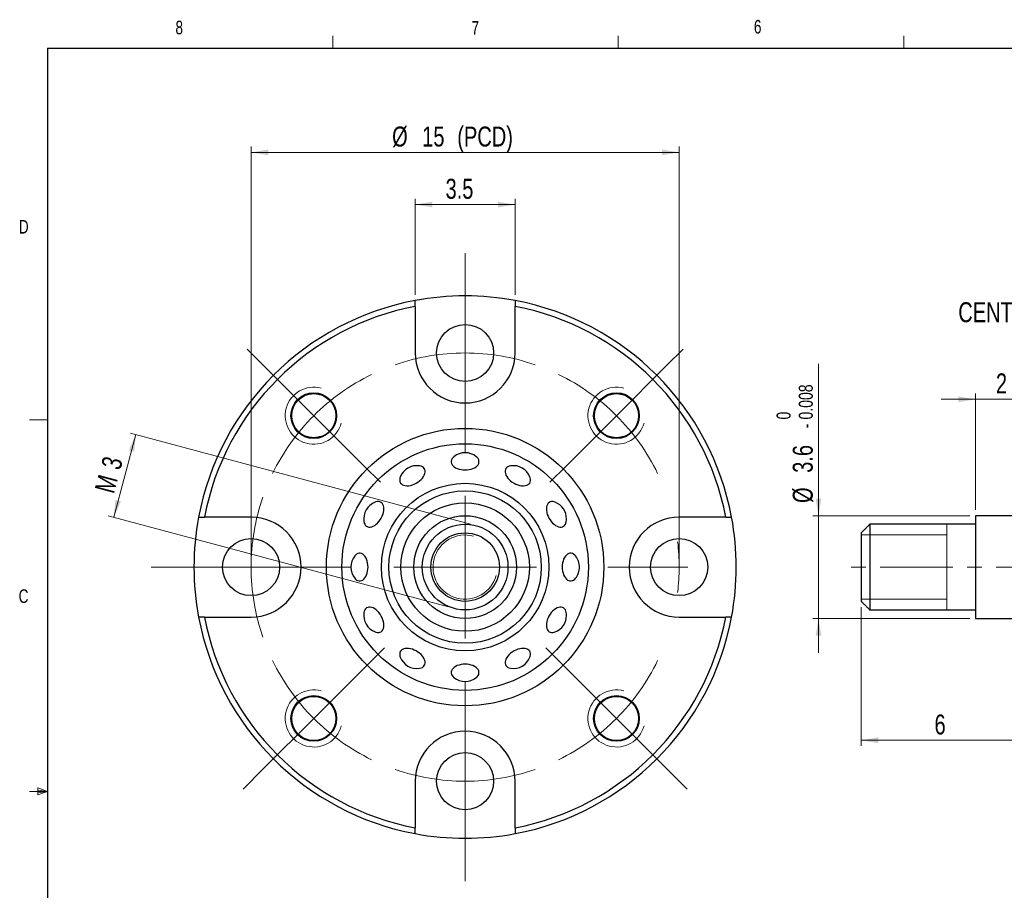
# Model space of a CAD drawing. Header units: millimetres. Extents: x 11 to 1601, y 5 to 275.
# Tile 2 of 4: x 11 to 184, y 123 to 275. Entities that reach past the tile are written whole.
import ezdxf

# ---------------------------------------------------------------- set-up
doc = ezdxf.new("R2010")
doc.units = ezdxf.units.MM
doc.linetypes.add('CENTERX2', pattern=[20.32, 12.7, -2.54, 2.54, -2.54])
doc.styles.add('SLDTEXTSTYLE0', font='TXT', dxfattribs={"width": 0.75})
doc.dimstyles.new('SLDDIMSTYLE0', dxfattribs={"dimtxt": 3.5, "dimasz": 3, "dimexe": 0, "dimexo": 0.0625, "dimgap": 0.875, "dimtad": 1, "dimlfac": 0.2, "dimrnd": 1e-09, "dimzin": 12, "dimdsep": 46, "dimtxsty": 'SLDTEXTSTYLE0', "dimsah": 1, "dimcen": 0.09, "dimadec": 0, "dimazin": 0, "dimtfac": 1, "dimtofl": 0, "dimtmove": 0, "dimatfit": 3, "dimfxl": 1, "dimtolj": 1, "dimtzin": 12, "dimarcsym": 0})
doc.dimstyles.new('SLDDIMSTYLE2', dxfattribs={"dimtxt": 3.5, "dimasz": 3, "dimexe": 0, "dimexo": 0.0625, "dimgap": 0.875, "dimtad": 1, "dimlfac": 0.2, "dimrnd": 1e-09, "dimzin": 12, "dimdsep": 46, "dimtxsty": 'SLDTEXTSTYLE0', "dimsah": 1, "dimcen": 0.09, "dimadec": 0, "dimazin": 0, "dimtfac": 1, "dimtofl": 0, "dimtmove": 0, "dimatfit": 3, "dimfxl": 1, "dimtolj": 1, "dimtzin": 12, "dimarcsym": 0})
doc.dimstyles.new('SLDDIMSTYLE4', dxfattribs={"dimtxt": 3.5, "dimasz": 3, "dimexe": 0, "dimexo": 0.0625, "dimgap": 0.875, "dimtad": 1, "dimdec": 1, "dimlfac": 0.2, "dimrnd": 1e-09, "dimzin": 12, "dimdsep": 46, "dimtxsty": 'SLDTEXTSTYLE0', "dimsah": 1, "dimcen": 0.09, "dimadec": 0, "dimazin": 0, "dimtol": 1, "dimtm": 0.008, "dimtfac": 1, "dimtdec": 3, "dimtofl": 0, "dimtmove": 0, "dimatfit": 3, "dimfxl": 1, "dimtolj": 1, "dimarcsym": 0})
doc.dimstyles.new('SLDDIMSTYLE5', dxfattribs={"dimtxt": 3.5, "dimasz": 3, "dimexe": 0, "dimexo": 0.0625, "dimgap": 0.875, "dimtad": 1, "dimdec": 1, "dimlfac": 0.2, "dimrnd": 1e-09, "dimzin": 12, "dimdsep": 46, "dimtxsty": 'SLDTEXTSTYLE0', "dimsah": 1, "dimcen": 0.09, "dimadec": 0, "dimazin": 0, "dimtfac": 1, "dimtdec": 1, "dimtofl": 0, "dimtmove": 0, "dimatfit": 3, "dimfxl": 1, "dimtolj": 1, "dimtzin": 12, "dimarcsym": 0})
doc.dimstyles.new('SLDDIMSTYLE8', dxfattribs={"dimtxt": 3.5, "dimasz": 3, "dimexe": 0, "dimexo": 0.0625, "dimgap": 0.875, "dimtad": 1, "dimlfac": 0.2, "dimrnd": 1e-09, "dimzin": 12, "dimdsep": 46, "dimtxsty": 'SLDTEXTSTYLE0', "dimsah": 1, "dimcen": 0.09, "dimadec": 0, "dimazin": 0, "dimtfac": 1, "dimtofl": 0, "dimtmove": 0, "dimatfit": 3, "dimfxl": 1, "dimtolj": 1, "dimtzin": 12, "dimarcsym": 0})

# ---------------------------------------------------------------- blocks, each defined once
blk = doc.blocks.new('*D8')
at = {"color": 7, "linetype": 'Continuous', "lineweight": 0}
for p, q in [((178.48, 208.82), (172.48, 208.82)), ((178.48, 189.42), (178.48, 209.82)), ((178.48, 208.82), (188.48, 208.82)), ((188.48, 191.67), (188.48, 209.82)), ((188.48, 208.82), (194.48, 208.82))]:
    blk.add_line(p, q, dxfattribs=at)
for points in [[(178.48, 208.82), (175.48, 209.32), (175.48, 208.32)], [(188.48, 208.82), (191.48, 208.32), (191.48, 209.32)]]:
    blk.add_solid(points, dxfattribs=at)
at = {"color": 7, "linetype": 'Continuous', "lineweight": 0, "insert": (182.07, 213.34), "char_height": 3.5, "attachment_point": 1, "style": 'SLDTEXTSTYLE0'}
blk.add_mtext('2', dxfattribs=at)
blk = doc.blocks.new('*D12')
at = {"color": 7, "linetype": 'Continuous', "lineweight": 0}
for p, q in [((150.99, 188.42), (150.99, 215.01)), ((177.48, 188.42), (149.99, 188.42)), ((150.99, 188.42), (150.99, 170.42)), ((177.48, 170.42), (149.99, 170.42)), ((150.99, 170.42), (150.99, 164.42))]:
    blk.add_line(p, q, dxfattribs=at)
for points in [[(150.99, 188.42), (151.49, 191.42), (150.49, 191.42)], [(150.99, 170.42), (150.49, 167.42), (151.49, 167.42)]]:
    blk.add_solid(points, dxfattribs=at)
at = {"color": 7, "linetype": 'Continuous', "lineweight": 0, "attachment_point": 1, "rotation": 90, "style": 'SLDTEXTSTYLE0'}
for s, insert, char_height in [('0.008', (147.54, 205.27), 2.45), ('0', (143.65, 205.27), 2.45), ('-', (147.54, 203.74), 2.45), ('3.6', (146.48, 195.93), 3.5), ('%%c', (146.48, 190.65), 3.5)]:
    blk.add_mtext(s, dxfattribs=dict(at, insert=insert, char_height=char_height))
blk = doc.blocks.new('*D13')
at = {"color": 7, "linetype": 'Continuous', "lineweight": 0}
for p, q in [((158.48, 172.42), (158.48, 148.09)), ((188.48, 167.17), (188.48, 148.09)), ((188.48, 149.09), (158.48, 149.09))]:
    blk.add_line(p, q, dxfattribs=at)
for points in [[(158.48, 149.09), (161.48, 148.59), (161.48, 149.59)], [(188.48, 149.09), (185.48, 149.59), (185.48, 148.59)]]:
    blk.add_solid(points, dxfattribs=at)
at = {"color": 7, "linetype": 'Continuous', "lineweight": 0, "insert": (171.31, 153.6), "char_height": 3.5, "attachment_point": 1, "style": 'SLDTEXTSTYLE0'}
blk.add_mtext('6', dxfattribs=at)
blk = doc.blocks.new('*D22')
at = {"color": 7, "linetype": 'Continuous', "lineweight": 0}
for p, q in [((80.33, 227.11), (80.33, 243.92)), ((97.83, 227.11), (97.83, 243.92)), ((80.33, 242.92), (97.83, 242.92))]:
    blk.add_line(p, q, dxfattribs=at)
for points in [[(80.33, 242.92), (83.33, 242.42), (83.33, 243.42)], [(97.83, 242.92), (94.83, 243.42), (94.83, 242.42)]]:
    blk.add_solid(points, dxfattribs=at)
at = {"color": 7, "linetype": 'Continuous', "lineweight": 0, "insert": (85.65, 247.43), "char_height": 3.5, "attachment_point": 1, "style": 'SLDTEXTSTYLE0'}
blk.add_mtext('3.5', dxfattribs=at)
blk = doc.blocks.new('*D23')
at = {"color": 7, "linetype": 'Continuous', "lineweight": 0}
for p, q in [((31.39, 202.64), (27.51, 188.15)), ((90.05, 186.93), (30.43, 202.9)), ((86.17, 172.44), (26.55, 188.41))]:
    blk.add_line(p, q, dxfattribs=at)
for points in [[(31.39, 202.64), (30.14, 199.87), (31.1, 199.62)], [(27.51, 188.15), (28.77, 190.92), (27.81, 191.18)]]:
    blk.add_solid(points, dxfattribs=at)
at = {"color": 7, "linetype": 'Continuous', "lineweight": 0, "char_height": 3.5, "attachment_point": 1, "rotation": 75, "style": 'SLDTEXTSTYLE0'}
for s, insert in [('3', (25.26, 197.17)), ('M', (24.15, 193.03))]:
    blk.add_mtext(s, dxfattribs=dict(at, insert=insert))
blk = doc.blocks.new('*D24')
at = {"color": 7, "linetype": 'Continuous', "lineweight": 0}
for p, q in [((51.58, 180.42), (51.58, 253.06)), ((126.58, 252.06), (51.58, 252.06)), ((126.58, 180.42), (126.58, 253.06))]:
    blk.add_line(p, q, dxfattribs=at)
for points in [[(51.58, 252.06), (54.58, 251.56), (54.58, 252.56)], [(126.58, 252.06), (123.58, 252.56), (123.58, 251.56)]]:
    blk.add_solid(points, dxfattribs=at)
at = {"color": 7, "linetype": 'Continuous', "lineweight": 0, "char_height": 3.5, "attachment_point": 1, "style": 'SLDTEXTSTYLE0'}
for s, insert in [('%%c', (76.29, 256.58)), ('15', (81.56, 256.58)), (' (PCD)', (86.73, 256.58))]:
    blk.add_mtext(s, dxfattribs=dict(at, insert=insert))
blk = doc.blocks.new('SW_CENTERMARKSYMBOL_3')
at = {"color": 0, "linetype": 'Continuous', "lineweight": 0}
for p, q in [((0, 12.5), (0, 17.5)), ((0, 0), (0, 12.5)), ((-35.36, -2.14), (-38.18, 0.68)), ((0, -12.5), (0, 1.52)), ((0, 0), (0, -12.5)), ((35.36, -2.14), (38.18, 0.68)), ((-26.52, -10.98), (-35.36, -2.14)), ((26.52, -10.98), (35.36, -2.14)), ((-26.52, -10.98), (-17.68, -19.82)), ((26.52, -10.98), (17.68, -19.82)), ((0, -12.5), (0, -17.5)), ((-17.68, -19.82), (-14.85, -22.65)), ((17.68, -19.82), (14.85, -22.65)), ((0, -37.5), (0, -25)), ((-50, -37.5), (-55, -37.5)), ((-37.5, -37.5), (-50, -37.5)), ((-25, -37.5), (-39.02, -37.5)), ((-37.5, -37.5), (-25, -37.5)), ((-25, -37.5), (-20, -37.5)), ((0, -37.5), (-12.5, -37.5)), ((0, -37.5), (0, -50)), ((0, -37.5), (12.5, -37.5)), ((25, -37.5), (39.02, -37.5)), ((-17.68, -55.18), (-14.14, -51.64)), ((17.68, -55.18), (14.14, -51.64)), ((-26.52, -64.02), (-17.68, -55.18)), ((26.52, -64.02), (17.68, -55.18)), ((0, -62.5), (0, -57.5)), ((0, -75), (0, -62.5)), ((0, -62.5), (0, -76.52)), ((-26.52, -64.02), (-35.36, -72.86)), ((26.52, -64.02), (35.36, -72.86)), ((-35.36, -72.86), (-38.89, -76.39)), ((35.36, -72.86), (38.89, -76.39)), ((0, -75), (0, -87.5)), ((0, -87.5), (0, -92.5))]:
    blk.add_line(p, q, dxfattribs=at)
for start, end in [(90, 109.0986), (70.9014, 90), (115.9014, 135), (45, 64.0986), (135, 154.0986), (25.9014, 45), (160.9014, 180), (180, 199.0986), (205.9014, 225), (315, 334.0986), (225, 244.0986), (295.9014, 315), (250.9014, 270), (270, 289.0986)]:
    blk.add_arc((0, -37.5), 37.5, start, end, dxfattribs=at)
at = {"color": 0, "linetype": 'CENTERX2', "lineweight": 0}
blk.add_arc((0, -37.5), 37.5, 353.1972, 6.8028, dxfattribs=at)

msp = doc.modelspace()

# ---------------------------------------------------------------- linework, layer by layer
at = {"color": 7, "linetype": 'Continuous', "lineweight": 0}
for p, q in [((65.907, 270.309), (65.907, 272.463)), ((115.913, 270.309), (115.913, 272.463)), ((165.919, 270.309), (165.919, 272.463)), ((15.907, 205.221), (12.732, 205.221)), ((173.481, 171.922), (173.481, 186.922)), ((158.481, 185.047), (173.481, 185.047)), ((158.481, 173.797), (173.481, 173.797)), ((15.907, 140.134), (12.732, 140.134)), ((14.2, 140.744), (14.2, 139.56)), ((15.907, 140.134), (14.2, 140.744)), ((15.907, 140.134), (14.2, 140.363)), ((15.907, 140.134), (14.2, 139.872)), ((15.907, 140.134), (14.2, 139.56))]:
    msp.add_line(p, q, dxfattribs=at)
at = {"color": 7, "linetype": 'Continuous', "lineweight": 30}
for p, q in [((15.907, 270.309), (415.957, 270.309)), ((15.907, 270.309), (15.907, 9.959)), ((80.329, 225.091), (80.329, 216.922)), ((97.829, 216.922), (97.829, 225.091)), ((51.579, 188.172), (43.409, 188.172)), ((134.748, 188.172), (126.579, 188.172)), ((178.481, 188.422), (178.481, 170.422)), ((159.981, 186.922), (159.981, 171.922)), ((158.481, 185.422), (158.481, 173.422)), ((43.409, 170.672), (51.579, 170.672)), ((126.579, 170.672), (134.748, 170.672)), ((80.329, 141.922), (80.329, 133.753)), ((97.829, 133.753), (97.829, 141.922))]:
    msp.add_line(p, q, dxfattribs=at)
at = {"color": 7, "linetype": 'CENTERX2', "lineweight": 0}
msp.add_line((235.481, 179.422), (154.263, 179.422), dxfattribs=at)
at = {"color": 7, "linetype": 'Continuous', "lineweight": 30, "flags": 128}
for points in [[(87.124, 198.761), (86.968, 198.619), (86.809, 198.423), (86.702, 198.214), (86.648, 197.999), (86.648, 197.781), (86.702, 197.566), (86.809, 197.358), (86.968, 197.162), (87.173, 196.982), (87.421, 196.822), (87.705, 196.686), (88.021, 196.577), (88.36, 196.498), (88.715, 196.449), (89.079, 196.433)], [(89.079, 196.433), (89.442, 196.449), (89.797, 196.498), (90.136, 196.577), (90.452, 196.686), (90.737, 196.822), (90.985, 196.982), (91.19, 197.162), (91.348, 197.358), (91.455, 197.566), (91.51, 197.781), (91.51, 197.999), (91.455, 198.214), (91.348, 198.423), (91.19, 198.619), (91.033, 198.761)], [(79.845, 193.825), (80.178, 193.953), (80.503, 194.114), (80.814, 194.304), (81.103, 194.519), (81.364, 194.754), (81.591, 195.003), (81.779, 195.262), (81.924, 195.524), (82.022, 195.784), (82.072, 196.035), (82.072, 196.273), (82.022, 196.492), (81.924, 196.686), (81.779, 196.853), (81.591, 196.987), (81.364, 197.086), (81.103, 197.147), (81.101, 197.147)], [(97.056, 197.147), (97.055, 197.147), (96.794, 197.086), (96.567, 196.987), (96.379, 196.853), (96.234, 196.686), (96.135, 196.492), (96.086, 196.273), (96.086, 196.035), (96.135, 195.784), (96.234, 195.524), (96.379, 195.262), (96.567, 195.003), (96.794, 194.754), (97.055, 194.519), (97.344, 194.304), (97.654, 194.114), (97.98, 193.953), (98.313, 193.825)], [(77.717, 195.193), (77.667, 195.048), (77.618, 194.796), (77.618, 194.559), (77.667, 194.34), (77.766, 194.146), (77.91, 193.979), (78.099, 193.845), (78.326, 193.746), (78.587, 193.685), (78.876, 193.662), (79.186, 193.678), (79.512, 193.733), (79.845, 193.825)], [(98.313, 193.825), (98.646, 193.733), (98.971, 193.678), (99.282, 193.662), (99.571, 193.685), (99.832, 193.746), (100.059, 193.845), (100.247, 193.979), (100.392, 194.146), (100.49, 194.34), (100.54, 194.559), (100.54, 194.796), (100.49, 195.048), (100.441, 195.193)], [(74.675, 188.656), (74.768, 188.989), (74.823, 189.314), (74.839, 189.625), (74.816, 189.914), (74.755, 190.175), (74.656, 190.402), (74.521, 190.59), (74.355, 190.735), (74.161, 190.834), (73.942, 190.883), (73.704, 190.883), (73.453, 190.834), (73.308, 190.784)], [(104.85, 190.784), (104.705, 190.834), (104.453, 190.883), (104.215, 190.883), (103.997, 190.834), (103.802, 190.735), (103.636, 190.59), (103.502, 190.402), (103.403, 190.175), (103.341, 189.914), (103.318, 189.625), (103.334, 189.314), (103.389, 188.989), (103.482, 188.656), (103.61, 188.323), (103.771, 187.998), (103.961, 187.687), (104.175, 187.398), (104.41, 187.137), (104.66, 186.91), (104.919, 186.722), (105.181, 186.577), (105.441, 186.479), (105.692, 186.429), (105.93, 186.429), (106.148, 186.479), (106.343, 186.577), (106.509, 186.722), (106.643, 186.91), (106.742, 187.137), (106.804, 187.398), (106.804, 187.399)], [(71.353, 187.399), (71.353, 187.398), (71.415, 187.137), (71.514, 186.91), (71.648, 186.722), (71.814, 186.577), (72.009, 186.479), (72.228, 186.429), (72.465, 186.429), (72.717, 186.479), (72.977, 186.577), (73.239, 186.722), (73.498, 186.91), (73.747, 187.137), (73.982, 187.398), (74.197, 187.687), (74.387, 187.998), (74.547, 188.323), (74.675, 188.656)], [(72.068, 179.422), (72.052, 179.785), (72.003, 180.141), (71.924, 180.48), (71.815, 180.795), (71.679, 181.08), (71.519, 181.328), (71.339, 181.533), (71.143, 181.691), (70.935, 181.799), (70.719, 181.853), (70.502, 181.853), (70.286, 181.799), (70.078, 181.691), (69.882, 181.533), (69.739, 181.376)], [(108.418, 181.376), (108.275, 181.533), (108.079, 181.691), (107.871, 181.799), (107.656, 181.853), (107.438, 181.853), (107.223, 181.799), (107.014, 181.691), (106.818, 181.533), (106.638, 181.328), (106.479, 181.08), (106.343, 180.795), (106.234, 180.48), (106.154, 180.141), (106.106, 179.785), (106.09, 179.422), (106.106, 179.059), (106.154, 178.704), (106.234, 178.364), (106.343, 178.049), (106.479, 177.764), (106.638, 177.516), (106.818, 177.311), (107.014, 177.153), (107.223, 177.045), (107.438, 176.991), (107.656, 176.991), (107.871, 177.045), (108.079, 177.153), (108.275, 177.311), (108.418, 177.468)], [(69.739, 177.468), (69.882, 177.311), (70.078, 177.153), (70.286, 177.045), (70.502, 176.991), (70.719, 176.991), (70.935, 177.045), (71.143, 177.153), (71.339, 177.311), (71.519, 177.516), (71.679, 177.764), (71.815, 178.049), (71.924, 178.364), (72.003, 178.704), (72.052, 179.059), (72.068, 179.422)], [(74.675, 170.188), (74.547, 170.521), (74.387, 170.846), (74.197, 171.157), (73.982, 171.446), (73.747, 171.707), (73.498, 171.934), (73.239, 172.122), (72.977, 172.267), (72.717, 172.365), (72.465, 172.415), (72.228, 172.415), (72.009, 172.365), (71.814, 172.267), (71.648, 172.122), (71.514, 171.934), (71.415, 171.707), (71.353, 171.446), (71.353, 171.445)], [(106.804, 171.445), (106.804, 171.446), (106.742, 171.707), (106.643, 171.934), (106.509, 172.122), (106.343, 172.267), (106.148, 172.365), (105.93, 172.415), (105.692, 172.415), (105.441, 172.365), (105.181, 172.267), (104.919, 172.122), (104.66, 171.934), (104.41, 171.707), (104.175, 171.446), (103.961, 171.157), (103.771, 170.846), (103.61, 170.521), (103.482, 170.188), (103.389, 169.855), (103.334, 169.53), (103.318, 169.219), (103.341, 168.93), (103.403, 168.669), (103.502, 168.442), (103.636, 168.254), (103.802, 168.109), (103.997, 168.011), (104.215, 167.961), (104.453, 167.961), (104.705, 168.011), (104.85, 168.06)], [(73.308, 168.06), (73.453, 168.011), (73.704, 167.961), (73.942, 167.961), (74.161, 168.011), (74.355, 168.109), (74.521, 168.254), (74.656, 168.442), (74.755, 168.669), (74.816, 168.93), (74.839, 169.219), (74.823, 169.53), (74.768, 169.855), (74.675, 170.188)], [(81.101, 161.697), (81.103, 161.697), (81.364, 161.759), (81.591, 161.858), (81.779, 161.992), (81.924, 162.158), (82.022, 162.352), (82.072, 162.571), (82.072, 162.809), (82.022, 163.06), (81.924, 163.32), (81.779, 163.582), (81.591, 163.841), (81.364, 164.091), (81.103, 164.325), (80.814, 164.54), (80.503, 164.73), (80.178, 164.891), (79.845, 165.019), (79.512, 165.111), (79.186, 165.166), (78.876, 165.183), (78.587, 165.16), (78.326, 165.098), (78.099, 164.999), (77.91, 164.865), (77.766, 164.699), (77.667, 164.504), (77.618, 164.285), (77.618, 164.048), (77.667, 163.796), (77.717, 163.651)], [(100.441, 163.651), (100.49, 163.796), (100.54, 164.048), (100.54, 164.285), (100.49, 164.504), (100.392, 164.699), (100.247, 164.865), (100.059, 164.999), (99.832, 165.098), (99.571, 165.16), (99.282, 165.183), (98.971, 165.166), (98.646, 165.111), (98.313, 165.019), (97.98, 164.891), (97.654, 164.73), (97.344, 164.54), (97.055, 164.325), (96.794, 164.091), (96.567, 163.841), (96.379, 163.582), (96.234, 163.32), (96.135, 163.06), (96.086, 162.809), (96.086, 162.571), (96.135, 162.352), (96.234, 162.158), (96.379, 161.992), (96.567, 161.858), (96.794, 161.759), (97.055, 161.697), (97.056, 161.697)], [(91.033, 160.083), (91.19, 160.225), (91.348, 160.422), (91.455, 160.63), (91.51, 160.845), (91.51, 161.063), (91.455, 161.278), (91.348, 161.486), (91.19, 161.683), (90.985, 161.863), (90.737, 162.022), (90.452, 162.158), (90.136, 162.267), (89.797, 162.346), (89.442, 162.395), (89.079, 162.411), (88.715, 162.395), (88.36, 162.346), (88.021, 162.267), (87.705, 162.158), (87.421, 162.022), (87.173, 161.863), (86.968, 161.683), (86.809, 161.486), (86.702, 161.278), (86.648, 161.063), (86.648, 160.845), (86.702, 160.63), (86.809, 160.422), (86.968, 160.225), (87.124, 160.083)]]:
    msp.add_lwpolyline(points, dxfattribs=at)
at = {"color": 7, "linetype": 'Continuous', "lineweight": 30}
for centre, radius in [((89.079, 216.922), 5), ((62.562, 205.939), 4), ((62.562, 205.939), 3.87), ((115.595, 205.939), 4), ((115.595, 205.939), 3.87), ((89.079, 179.422), 24.301), ((89.079, 179.422), 21.595), ((89.079, 179.422), 14.669), ((89.079, 179.422), 13.35), ((89.079, 179.422), 11.25), ((89.079, 179.422), 9), ((89.079, 179.422), 7.5), ((89.079, 179.422), 6), ((51.579, 179.422), 5), ((126.579, 179.422), 5), ((62.562, 152.906), 4), ((62.562, 152.906), 3.87), ((115.595, 152.906), 4), ((115.595, 152.906), 3.87), ((89.079, 141.922), 5)]:
    msp.add_circle(centre, radius, dxfattribs=at)
for centre, radius, start, end in [((89.079, 179.422), 47.5, 100.61511, 169.38489), ((89.079, 179.422), 47.5, 79.38489, 100.61511), ((89.079, 179.422), 47.5, 10.61511, 79.38489), ((89.079, 179.422), 46.5, 100.84613, 169.15387), ((89.079, 179.422), 46.5, 10.84613, 79.15387), ((89.079, 216.922), 8.75, 180, 0), ((89.079, 196.323), 3.124, 51.284, 128.716), ((80.628, 194.059), 3.124, 81.284, 158.716), ((97.529, 194.059), 3.124, 21.284, 98.716), ((74.442, 187.873), 3.124, 111.284, 188.716), ((103.716, 187.873), 3.124, 0, 68.716), ((89.079, 179.422), 47.5, 169.38489, 190.61511), ((51.579, 179.422), 8.75, 270, 90), ((126.579, 179.422), 8.75, 90, 270), ((89.079, 179.422), 47.5, 349.38489, 10.61511), ((103.716, 187.873), 3.124, 351.284, 0), ((72.177, 179.422), 3.124, 141.284, 218.716), ((105.98, 179.422), 3.124, 0, 38.716), ((105.98, 179.422), 3.124, 321.284, 0), ((74.442, 170.971), 3.124, 171.284, 248.716), ((103.716, 170.971), 3.124, 291.284, 0), ((103.716, 170.971), 3.124, 0, 8.716), ((89.079, 179.422), 47.5, 190.61511, 259.38489), ((89.079, 179.422), 46.5, 190.84613, 259.15387), ((89.079, 179.422), 46.5, 280.84613, 349.15387), ((89.079, 179.422), 47.5, 280.61511, 349.38489), ((80.628, 164.785), 3.124, 201.284, 278.716), ((97.529, 164.785), 3.124, 261.284, 338.716), ((89.079, 162.521), 3.124, 231.284, 308.716), ((89.079, 141.922), 8.75, 0, 180), ((89.079, 179.422), 47.5, 259.38489, 280.61511)]:
    msp.add_arc(centre, radius, start, end, dxfattribs=at)
at = {"color": 7, "linetype": 'Continuous', "lineweight": 0}
for centre, radius in [((62.562, 205.939), 5), ((115.595, 205.939), 5), ((89.079, 179.422), 5.625), ((62.562, 152.906), 5), ((115.595, 152.906), 5)]:
    msp.add_arc(centre, radius, 75, 345, dxfattribs=at)
at = {"color": 7, "linetype": 'Continuous', "lineweight": 30}
for points, degree in [([(80.329, 225.091), (80.329, 225.431), (80.329, 225.77), (80.329, 226.109)], 3), ([(97.829, 226.109), (97.829, 225.77), (97.829, 225.431), (97.829, 225.091)], 3), ([(42.392, 188.172), (42.731, 188.172), (43.07, 188.172), (43.409, 188.172)], 3), ([(134.748, 188.172), (135.087, 188.172), (135.427, 188.172), (135.766, 188.172)], 3), ([(188.481, 188.422), (178.481, 188.422)], 1), ([(159.981, 186.922), (158.481, 185.422)], 1), ([(178.481, 186.922), (159.981, 186.922)], 1), ([(158.481, 173.422), (159.981, 171.922)], 1), ([(159.981, 171.922), (178.481, 171.922)], 1), ([(43.409, 170.672), (43.07, 170.672), (42.731, 170.672), (42.392, 170.672)], 3), ([(135.766, 170.672), (135.427, 170.672), (135.087, 170.672), (134.748, 170.672)], 3), ([(178.481, 170.422), (188.481, 170.422)], 1), ([(80.329, 132.735), (80.329, 133.074), (80.329, 133.413), (80.329, 133.753)], 3), ([(97.829, 133.753), (97.829, 133.413), (97.829, 133.074), (97.829, 132.735)], 3)]:
    msp.add_open_spline(points, degree=degree, dxfattribs=at)

# ---------------------------------------------------------------- block references
at = {"color": 7, "linetype": 'Continuous', "lineweight": 0}
msp.add_blockref('SW_CENTERMARKSYMBOL_3', (89.079, 216.922), dxfattribs=at)

# ---------------------------------------------------------------- texts
at = {"color": 7, "linetype": 'Continuous', "lineweight": 0, "attachment_point": 1, "style": 'SLDTEXTSTYLE0'}
for s, insert, char_height in [('8', (38.331, 275.12), 2.381), ('7', (90.195, 275.048), 2.381), ('6', (139.667, 275.253), 2.381), ('D', (10.887, 240.222), 2.381), ('CENTER OF BALL', (175.477, 225.814), 3.5), ('C', (10.854, 175.523), 2.381)]:
    msp.add_mtext(s, dxfattribs=dict(at, insert=insert, char_height=char_height))

# ---------------------------------------------------------------- dimensions: what is measured, and where the dimension line sits
at = {"color": 7, "linetype": 'Continuous', "lineweight": 0}
dim = msp.add_linear_dim(base=(51.579, 252.065), p1=(126.579, 179.422), p2=(51.579, 179.422), text='%%c<> (PCD)', dimstyle='SLDDIMSTYLE0', dxfattribs=at)
dim.commit()
dim.dimension.update_dxf_attribs({"geometry": '*D24', "text_midpoint": (88.886, 252.065), "dimtype": 160})
for base, p1, p2, dimstyle, picture, middle in [((97.829, 242.922), (80.329, 226.109), (97.829, 226.109), 'SLDDIMSTYLE5', '*D22', (88.886, 242.922)), ((188.481, 208.825), (178.481, 188.422), (188.481, 190.672), 'SLDDIMSTYLE2', '*D8', (183.367, 208.825)), ((158.481, 149.089), (188.481, 168.172), (158.481, 173.422), 'SLDDIMSTYLE0', '*D13', (172.603, 149.089))]:
    dim = msp.add_linear_dim(base=base, p1=p1, p2=p2, dimstyle=dimstyle, dxfattribs=at)
    dim.commit()
    dim.dimension.update_dxf_attribs({"geometry": picture, "text_midpoint": middle, "dimtype": 160})
for base, p1, p2, angle, text, dimstyle, picture, middle in [((150.99, 170.422), (178.481, 188.422), (178.481, 170.422), 90, '%%c<>', 'SLDDIMSTYLE4', '*D12', (150.99, 202.036)), ((27.512, 188.154), (91.02, 186.667), (87.138, 172.178), 75, 'M<>', 'SLDDIMSTYLE8', '*D23', (29.394, 195.177))]:
    dim = msp.add_linear_dim(base=base, p1=p1, p2=p2, angle=angle, text=text, dimstyle=dimstyle, dxfattribs=at)
    dim.commit()
    dim.dimension.update_dxf_attribs({"geometry": picture, "text_midpoint": middle, "dimtype": 160})

doc.saveas('drawing.dxf')
